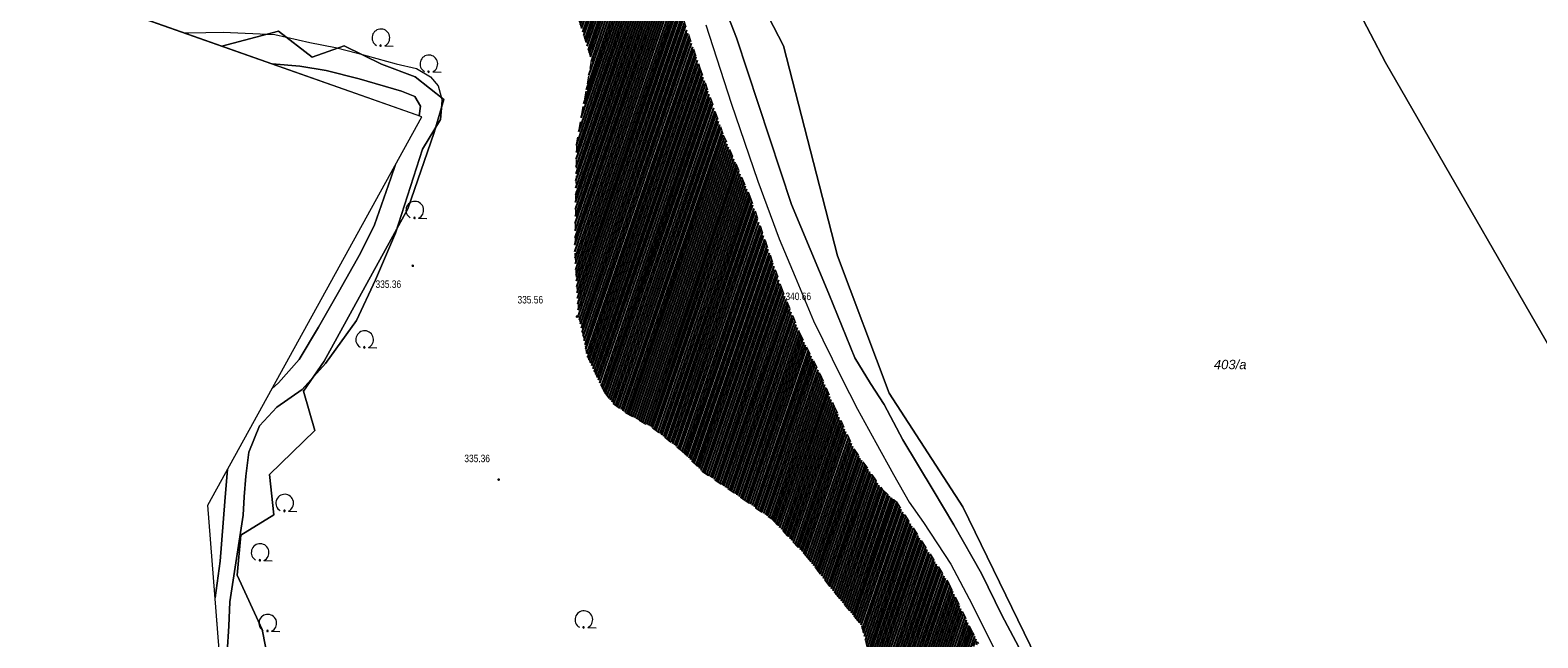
# Model space of a CAD drawing. Header units: metres. Extents: x 345144 to 348639, y 5629211 to 5635235.
# Tile 10 of 256: x 346437 to 346573, y 5629995 to 5630050. Entities that reach past the tile are written whole.
import ezdxf
from ezdxf.enums import TextEntityAlignment as Align

# ---------------------------------------------------------------- set-up
doc = ezdxf.new("R2010")
doc.units = ezdxf.units.M
doc.header["$MEASUREMENT"] = 0
doc.linetypes.add('4_4', pattern=[1.4, 0.7, -0.7])
for name, color, linetype in [('028 Geländeform', 7, 'Continuous'), ('028 Geländeform Ausg.', 7, 'Continuous'), ('081-083 Topographie', 7, 'Continuous'), ('AX Flurstück', 7, 'Continuous'), ('Blatt', 7, 'Continuous'), ('Definitionslinie', 7, 'Continuous'), ('Gemeinde Lokation', 7, 'Continuous'), ('Ortsteil Lokation', 7, 'Continuous'), ('Präsentationsobjekt -Text (punktförmig)', 7, 'Continuous')]:
    doc.layers.add(name, color=color, linetype=linetype)
doc.styles.add('ARIAL', font='arial.ttf', dxfattribs={"height": 1})
doc.styles.add('ARIALIT', font='ariali.ttf', dxfattribs={"height": 1})

# ---------------------------------------------------------------- blocks, each defined once
blk = doc.blocks.new('alk_043x_nrw')
h = blk.add_hatch(color=7)
edge = h.paths.add_edge_path(flags=0)
edge.add_arc((0, 0), 1, 180, 360, ccw=False)
edge.add_arc((0, 0), 1, 0, 180, ccw=False)
blk = doc.blocks.new('alk_7100_nrwx2')
at = {"true_color": 0x2e2e2e}
h = blk.add_hatch(color=250, dxfattribs=at)
edge = h.paths.add_edge_path(flags=0)
edge.add_arc((0.024073, -0.597267), 0.057254, 180, 360, ccw=False)
edge.add_arc((0.024073, -0.597267), 0.057255, 0, 180, ccw=False)
at = {"color": 250, "lineweight": 5, "true_color": 0x2e2e2e, "flags": 128}
blk.add_lwpolyline([(0.349382, -0.597267), (1, -0.597267)], dxfattribs=at)
at = {"color": 250, "lineweight": 5, "true_color": 0x2e2e2e}
for centre, radius, start, end in [((0.024073, 0.012362), 0.690995, -61.91481688, -118.08518312), ((0.024073, -0.597267), 0.057255, 0, 180), ((0.024073, -0.597267), 0.057254, 180, 0)]:
    blk.add_arc(centre, radius, start, end, dxfattribs=at)

msp = doc.modelspace()

# ---------------------------------------------------------------- hatches: boundary and pattern name
at = {"layer": '028 Geländeform', "true_color": 0xb27500}
h = msp.add_hatch(dxfattribs=at)
h.set_pattern_fill('_USER', color=44, scale=0.2, angle=250.95521515, style=0, pattern_type=0)
h.set_pattern_definition([(250.9552151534, (0, 0), (0.1890527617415, -0.065261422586), [])])
h.paths.add_polyline_path([(346522.219, 5629994.262), (346520.833, 5629993.415), (346520.833, 5629993.415), (346520.347, 5629991.945), (346520.347, 5629991.945), (346520.772, 5629989.074), (346520.772, 5629989.074), (346520.89, 5629987.232), (346520.89, 5629987.232), (346520.943, 5629986.085), (346520.943, 5629986.085), (346520.847, 5629984.371), (346520.847, 5629984.371), (346519.904, 5629982.528), (346519.904, 5629982.528), (346516.687, 5629978.638), (346516.687, 5629978.638), (346515.661, 5629976.802), (346515.661, 5629976.802), (346514.757, 5629975.084), (346514.757, 5629975.084), (346512.5, 5629972.565), (346512.5, 5629972.565), (346507.777, 5629970.611), (346507.777, 5629970.611), (346505.956, 5629970.489), (346505.956, 5629970.489), (346504.498, 5629969.935), (346504.498, 5629969.935), (346502.462, 5629968.136), (346502.462, 5629968.136), (346500.961, 5629966.23), (346500.961, 5629966.23), (346499.83, 5629964.836), (346499.83, 5629964.836), (346498.221, 5629963.486), (346498.221, 5629963.486), (346495.958, 5629961.866), (346495.958, 5629961.866), (346494.536, 5629960.55), (346494.536, 5629960.55), (346493.67, 5629958.694), (346493.67, 5629958.694), (346493.565, 5629957.046), (346493.565, 5629957.046), (346493.736, 5629956.102), (346493.736, 5629956.102), (346494.855, 5629955.536), (346494.855, 5629955.536), (346495.938, 5629955.347), (346495.938, 5629955.347), (346496.977, 5629954.987), (346496.977, 5629954.987), (346497.515, 5629953.656), (346497.515, 5629953.656), (346497.644, 5629952.744), (346497.644, 5629952.744), (346497.168, 5629952.226), (346497.168, 5629952.226), (346496.749, 5629951.687), (346496.749, 5629951.687), (346490.873, 5629953.179), (346490.873, 5629953.179), (346490.404, 5629955.961), (346490.404, 5629955.961), (346490.4, 5629958.198), (346490.4, 5629958.198), (346490.827, 5629960.719), (346490.827, 5629960.719), (346491.176, 5629961.892), (346491.176, 5629961.892), (346492.117, 5629963.291), (346492.117, 5629963.291), (346493.312, 5629964.332), (346493.312, 5629964.332), (346495.153, 5629965.672), (346495.153, 5629965.672), (346496.566, 5629967.283), (346496.566, 5629967.283), (346498.217, 5629969.073), (346498.217, 5629969.073), (346499.947, 5629970.7), (346499.947, 5629970.7), (346502.045, 5629973.161), (346502.045, 5629973.161), (346504.029, 5629974.029), (346504.029, 5629974.029), (346505.764, 5629974.311), (346505.764, 5629974.311), (346507.264, 5629974.822), (346507.264, 5629974.822), (346508.686, 5629975.419), (346508.686, 5629975.419), (346508.719, 5629975.259), (346508.719, 5629975.259), (346509.046, 5629975.142), (346509.046, 5629975.142), (346509.258, 5629975.356), (346509.258, 5629975.356), (346509.307, 5629975.955), (346509.307, 5629975.955), (346509.23, 5629977.069), (346509.23, 5629977.069), (346509.209, 5629978.321), (346509.209, 5629978.321), (346509.388, 5629979.516), (346509.388, 5629979.516), (346509.782, 5629980.348), (346509.782, 5629980.348), (346510.317, 5629981.484), (346510.317, 5629981.484), (346510.849, 5629985.005), (346510.849, 5629985.005), (346511.008, 5629987.666), (346511.008, 5629987.666), (346510.915, 5629988.444), (346510.915, 5629988.444), (346511.87, 5629990.661), (346511.87, 5629990.661), (346512.315, 5629993.298), (346512.315, 5629993.298), (346511.672, 5629995.859), (346511.672, 5629995.859), (346509.216, 5629998.852), (346509.216, 5629998.852), (346506.648, 5630002.179), (346506.648, 5630002.179), (346503.565, 5630005.487), (346503.565, 5630005.487), (346500.955, 5630007.302), (346500.955, 5630007.302), (346497.272, 5630009.805), (346497.272, 5630009.805), (346495.34, 5630011.726), (346495.34, 5630011.726), (346492.818, 5630013.721), (346492.818, 5630013.721), (346490.376, 5630015.063), (346490.376, 5630015.063), (346489.264, 5630015.917), (346489.264, 5630015.917), (346488.462, 5630016.912), (346488.462, 5630016.912), (346486.908, 5630020.19), (346486.908, 5630020.19), (346486.747, 5630021.097), (346486.747, 5630021.097), (346486.147, 5630023.801), (346486.147, 5630023.801), (346485.805, 5630029.388), (346485.805, 5630029.388), (346485.866, 5630033.675), (346485.866, 5630033.675), (346485.954, 5630039.236), (346485.954, 5630039.236), (346487.319, 5630046.886), (346487.319, 5630046.886), (346486.172, 5630050.503), (346486.172, 5630050.503), (346483.851, 5630054.042), (346483.851, 5630054.042), (346480.59, 5630058.347), (346480.59, 5630058.347), (346476.841, 5630063.514), (346476.841, 5630063.514), (346475.596, 5630067.234), (346475.596, 5630067.234), (346474.8, 5630070.962), (346474.8, 5630070.962), (346473.825, 5630075.839), (346473.825, 5630075.839), (346473.484, 5630081.044), (346473.484, 5630081.044), (346472.947, 5630086.839), (346472.947, 5630086.839), (346473.111, 5630091.51), (346473.111, 5630091.51), (346473.414, 5630098.159), (346473.414, 5630098.159), (346475.742, 5630104.689), (346475.742, 5630104.689), (346479.756, 5630110.695), (346479.756, 5630110.695), (346481.723, 5630117.896), (346481.723, 5630117.896), (346482.579, 5630119.792), (346482.579, 5630119.792), (346482.689, 5630123.441), (346482.689, 5630123.441), (346481.029, 5630126.647), (346481.029, 5630126.647), (346476.928, 5630132.101), (346476.928, 5630132.101), (346476.321, 5630137.731), (346476.321, 5630137.731), (346478.022, 5630141.72), (346478.022, 5630141.72), (346482.308, 5630143.893), (346482.308, 5630143.893), (346491.481, 5630145.874), (346491.481, 5630145.874), (346487.547, 5630143.457), (346487.547, 5630143.457), (346484.163, 5630140.607), (346484.163, 5630140.607), (346483.271, 5630137.226), (346483.271, 5630137.226), (346483.584, 5630132.751), (346483.584, 5630132.751), (346489.075, 5630128.338), (346489.075, 5630128.338), (346493.158, 5630123.295), (346493.158, 5630123.295), (346493.157, 5630118.695), (346493.157, 5630118.695), (346486.785, 5630105.899), (346486.785, 5630105.899), (346481.992, 5630098.79), (346481.992, 5630098.79), (346480.335, 5630093.251), (346480.335, 5630093.251), (346480.938, 5630088.372), (346480.938, 5630088.372), (346483.841, 5630084.182), (346483.841, 5630084.182), (346485.668, 5630079.394), (346485.668, 5630079.394), (346487.517, 5630073.388), (346487.517, 5630073.388), (346488.744, 5630068.862), (346488.744, 5630068.862), (346491.019, 5630061.956), (346491.019, 5630061.956), (346492.554, 5630057.575), (346492.554, 5630057.575), (346495.135, 5630051.852), (346495.135, 5630051.852), (346497.086, 5630046.179), (346497.086, 5630046.179), (346499.194, 5630040.13), (346499.194, 5630040.13), (346501.598, 5630034.602), (346501.598, 5630034.602), (346504.407, 5630026.416), (346504.407, 5630026.416), (346506.071, 5630022.273), (346506.071, 5630022.273), (346507.908, 5630018.6), (346507.908, 5630018.6), (346509.192, 5630015.667), (346509.192, 5630015.667), (346510.986, 5630011.792), (346510.986, 5630011.792), (346513.513, 5630008.168), (346513.513, 5630008.168), (346514.804, 5630007.043), (346514.804, 5630007.043), (346519.547, 5629999.683), (346519.547, 5629999.683), (346521.488, 5629995.619), (346521.488, 5629995.619)], flags=0)

# ---------------------------------------------------------------- linework, layer by layer
at = {"layer": '081-083 Topographie', "color": 7, "linetype": 'Continuous', "lineweight": 5, "flags": 128}
for points in [[(346526.593, 5629992.507), (346524.306, 5629996.818), (346524.306, 5629996.818), (346522.495, 5630000.579), (346522.495, 5630000.579), (346519.972, 5630004.956), (346519.972, 5630004.956), (346518.124, 5630008.093), (346518.124, 5630008.093), (346515.398, 5630012.636), (346515.398, 5630012.636), (346513.703, 5630015.822), (346513.703, 5630015.822), (346512.462, 5630017.712), (346512.462, 5630017.712), (346511.068, 5630020.024), (346511.068, 5630020.024), (346508.699, 5630025.789), (346508.699, 5630025.789), (346505.334, 5630033.862), (346505.334, 5630033.862), (346500.39, 5630048.893), (346500.39, 5630048.893), (346497.776, 5630055.624)], [(346450.573396, 5630049.320786), (346450.957, 5630049.335), (346450.957, 5630049.335), (346454.076, 5630049.388), (346454.076, 5630049.388), (346458.747, 5630049.17), (346458.747, 5630049.17), (346461.888, 5630048.456), (346461.888, 5630048.456), (346464.223, 5630048.018), (346464.223, 5630048.018), (346466.191, 5630047.495), (346466.191, 5630047.495), (346469.698, 5630046.523), (346469.698, 5630046.523), (346471.529, 5630046.123), (346471.529, 5630046.123), (346472.788, 5630045.365), (346472.788, 5630045.365), (346473.483, 5630044.549), (346473.483, 5630044.549), (346473.836, 5630043.236), (346473.836, 5630043.236), (346473.7, 5630041.524), (346473.7, 5630041.524), (346472.058, 5630038.844), (346472.058, 5630038.844), (346469.624, 5630031.271), (346469.624, 5630031.271), (346467.834, 5630027.049), (346467.834, 5630027.049), (346466.098, 5630023.387), (346466.098, 5630023.387), (346463.326, 5630019.505), (346463.326, 5630019.505), (346461.215, 5630017.153), (346461.215, 5630017.153), (346458.937, 5630015.563), (346458.937, 5630015.563), (346457.358, 5630013.903), (346457.358, 5630013.903), (346456.393, 5630011.525), (346456.393, 5630011.525), (346456.12, 5630009.337), (346456.12, 5630009.337), (346455.974, 5630007.483), (346455.974, 5630007.483), (346455.877, 5630005.825), (346455.877, 5630005.825), (346454.682, 5629998.018), (346454.682, 5629998.018), (346454.582, 5629995.814), (346454.582, 5629995.814), (346454.435, 5629993.466)], [(346497.603, 5630050.043), (346499.914, 5630042.986), (346499.914, 5630042.986), (346502.308, 5630035.947), (346502.308, 5630035.947), (346504.233, 5630030.741), (346504.233, 5630030.741), (346505.667, 5630027.342), (346505.667, 5630027.342), (346507.327, 5630023.351), (346507.327, 5630023.351), (346509.851, 5630018.215), (346509.851, 5630018.215), (346511.283, 5630015.395), (346511.283, 5630015.395), (346512.936, 5630012.379), (346512.936, 5630012.379), (346514.53, 5630009.502), (346514.53, 5630009.502), (346515.971, 5630007.005), (346515.971, 5630007.005), (346517.249, 5630005.163), (346517.249, 5630005.163), (346519.718, 5630001.403), (346519.718, 5630001.403), (346521.626, 5629997.768), (346521.626, 5629997.768), (346523.559, 5629993.892)], [(346471.775215, 5630041.838214), (346471.874, 5630042.729), (346471.874, 5630042.729), (346471.383, 5630043.584), (346471.383, 5630043.584), (346470.183, 5630044.082), (346470.183, 5630044.082), (346466.355, 5630045.174), (346466.355, 5630045.174), (346463.389, 5630045.922), (346463.389, 5630045.922), (346461.004, 5630046.332), (346461.004, 5630046.332), (346458.497241, 5630046.524293)], [(346458.497241, 5630046.524293), (346461.004, 5630046.332), (346461.004, 5630046.332), (346463.389, 5630045.922), (346463.389, 5630045.922), (346466.355, 5630045.174), (346466.355, 5630045.174), (346470.183, 5630044.082), (346470.183, 5630044.082), (346471.383, 5630043.584), (346471.383, 5630043.584), (346471.874, 5630042.729), (346471.874, 5630042.729), (346471.775215, 5630041.838214)], [(346458.474165, 5630017.232528), (346459.061, 5630017.757), (346459.061, 5630017.757), (346460.939, 5630019.88), (346460.939, 5630019.88), (346462.696, 5630022.784), (346462.696, 5630022.784), (346464.483, 5630025.951), (346464.483, 5630025.951), (346466.474, 5630029.475), (346466.474, 5630029.475), (346467.728, 5630032.011), (346467.728, 5630032.011), (346469.2, 5630036.234), (346469.2, 5630036.234), (346469.626458, 5630037.465667)], [(346469.626458, 5630037.465667), (346469.2, 5630036.234), (346469.2, 5630036.234), (346467.728, 5630032.011), (346467.728, 5630032.011), (346466.474, 5630029.475), (346466.474, 5630029.475), (346464.483, 5630025.951), (346464.483, 5630025.951), (346462.696, 5630022.784), (346462.696, 5630022.784), (346460.939, 5630019.88), (346460.939, 5630019.88), (346459.061, 5630017.757), (346459.061, 5630017.757), (346458.474165, 5630017.232528)], [(346453.349329, 5629998.390399), (346453.821, 5630001.678), (346453.821, 5630001.678), (346454.22, 5630007.051), (346454.22, 5630007.051), (346454.478137, 5630009.9827)], [(346454.478137, 5630009.9827), (346454.22, 5630007.051), (346454.22, 5630007.051), (346453.821, 5630001.678), (346453.821, 5630001.678), (346453.349329, 5629998.390399)]]:
    msp.add_lwpolyline(points, dxfattribs=at)
at = {"layer": 'AX Flurstück', "color": 8, "linetype": 'Continuous', "lineweight": 13, "true_color": 0x808080, "flags": 128}
for points in [[(346538.614, 5630085.471), (346558.911, 5630046.661), (346576.794, 5630015.635), (346585.525, 5630000.49), (346610.329, 5629966.91), (346627.917, 5629941.907), (346627.664, 5629941.939), (346579.357, 5629947.928), (346541.709, 5629952.596), (346532.954, 5629981.642), (346520.792, 5630006.572), (346514.144, 5630016.822), (346509.49, 5630029.218), (346504.627, 5630048.155), (346493.914, 5630068.865), (346490.552, 5630081.124), (346490.007, 5630090.474), (346492.718, 5630102.092), (346500.688, 5630120.105), (346511.063, 5630143.559), (346517.072, 5630126.674), (346520.302, 5630120.729), (346527.58, 5630106.013), (346538.614, 5630085.471)], [(346658.091, 5630054.861), (346576.794, 5630015.635), (346558.911, 5630046.661), (346538.614, 5630085.471)], [(346493.914, 5630068.865), (346504.627, 5630048.155), (346509.49, 5630029.218), (346514.144, 5630016.822), (346520.792, 5630006.572), (346532.954, 5629981.642), (346541.709, 5629952.596), (346538.778, 5629952.96), (346545.629, 5629934.633), (346564.906, 5629904.202), (346585.349, 5629876.129), (346578.809, 5629855.483), (346581.249, 5629822.309), (346587.476, 5629809.63), (346588.811, 5629775.813), (346633.288, 5629741.303)], [(346458.467, 5629991.078), (346457.593, 5629995.529), (346455.355, 5630000.41), (346455.663, 5630004.025), (346458.648, 5630005.873), (346458.277, 5630009.499), (346462.349, 5630013.469), (346461.334, 5630017.029), (346463.195, 5630019.735), (346470.754, 5630033.472), (346473.125, 5630040.332), (346473.976, 5630043.336), (346471.416, 5630045.36), (346468.373, 5630046.513), (346465.004, 5630048.172), (346462.126, 5630047.152), (346459.082, 5630049.483), (346453.95, 5630048.129), (346442.863, 5630052.042)], [(346455.257, 5629974.11), (346452.693, 5630006.744), (346471.994, 5630041.761), (346453.95, 5630048.129), (346459.082, 5630049.483), (346462.126, 5630047.152), (346465.004, 5630048.172), (346468.373, 5630046.513), (346471.416, 5630045.36), (346473.976, 5630043.336), (346473.125, 5630040.332), (346470.754, 5630033.472), (346463.195, 5630019.735), (346461.334, 5630017.029), (346462.349, 5630013.469), (346458.277, 5630009.499), (346458.648, 5630005.873), (346455.663, 5630004.025), (346455.355, 5630000.41), (346457.593, 5629995.529), (346458.467, 5629991.078)]]:
    msp.add_lwpolyline(points, dxfattribs=at)
at = {"layer": 'Blatt', "color": 205, "linetype": 'Continuous', "lineweight": 5, "true_color": 0x873099, "flags": 128}
msp.add_lwpolyline([(346846.805, 5629966.53), (346454.986, 5629977.564), (346452.693, 5630006.744), (346471.994, 5630041.761), (346439.525, 5630053.22), (346454.762, 5630069.712), (346455.132, 5630094.412), (346446.352, 5630127.723), (346437.277, 5630138.232), (346436.676, 5630185.787), (346463.512, 5630222.721), (346465.195, 5630227.353), (346853.841, 5630216.41), (346846.805, 5629966.53)], dxfattribs=at)
at = {"layer": 'Definitionslinie', "color": 7, "linetype": 'Continuous', "lineweight": 5, "flags": 128}
for points in [[(346497.776, 5630055.624), (346500.39, 5630048.893)], [(346450.573396, 5630049.320786), (346450.957, 5630049.335)], [(346450.957, 5630049.335), (346454.076, 5630049.388)], [(346454.076, 5630049.388), (346458.747, 5630049.17)], [(346458.747, 5630049.17), (346461.888, 5630048.456)], [(346497.603, 5630050.043), (346499.914, 5630042.986)], [(346500.39, 5630048.893), (346505.334, 5630033.862)], [(346461.888, 5630048.456), (346464.223, 5630048.018)], [(346464.223, 5630048.018), (346466.191, 5630047.495)], [(346466.191, 5630047.495), (346469.698, 5630046.523)], [(346458.497241, 5630046.524293), (346461.004, 5630046.332)], [(346458.497241, 5630046.524293), (346461.004, 5630046.332)], [(346461.004, 5630046.332), (346463.389, 5630045.922)], [(346461.004, 5630046.332), (346463.389, 5630045.922)], [(346469.698, 5630046.523), (346471.529, 5630046.123)], [(346471.529, 5630046.123), (346472.788, 5630045.365)], [(346463.389, 5630045.922), (346466.355, 5630045.174)], [(346463.389, 5630045.922), (346466.355, 5630045.174)], [(346466.355, 5630045.174), (346470.183, 5630044.082)], [(346466.355, 5630045.174), (346470.183, 5630044.082)], [(346472.788, 5630045.365), (346473.483, 5630044.549)], [(346470.183, 5630044.082), (346471.383, 5630043.584)], [(346470.183, 5630044.082), (346471.383, 5630043.584)], [(346471.383, 5630043.584), (346471.874, 5630042.729)], [(346471.383, 5630043.584), (346471.874, 5630042.729)], [(346473.483, 5630044.549), (346473.836, 5630043.236)], [(346471.775215, 5630041.838214), (346471.874, 5630042.729)], [(346471.775215, 5630041.838214), (346471.874, 5630042.729)], [(346473.7, 5630041.524), (346473.836, 5630043.236)], [(346499.914, 5630042.986), (346502.308, 5630035.947)], [(346472.058, 5630038.844), (346473.7, 5630041.524)], [(346469.624, 5630031.271), (346472.058, 5630038.844)], [(346469.2, 5630036.234), (346469.626458, 5630037.465667)], [(346469.2, 5630036.234), (346469.626458, 5630037.465667)], [(346467.728, 5630032.011), (346469.2, 5630036.234)], [(346467.728, 5630032.011), (346469.2, 5630036.234)], [(346502.308, 5630035.947), (346504.233, 5630030.741)], [(346505.334, 5630033.862), (346508.699, 5630025.789)], [(346466.474, 5630029.475), (346467.728, 5630032.011)], [(346466.474, 5630029.475), (346467.728, 5630032.011)], [(346467.834, 5630027.049), (346469.624, 5630031.271)], [(346504.233, 5630030.741), (346505.667, 5630027.342)], [(346464.483, 5630025.951), (346466.474, 5630029.475)], [(346464.483, 5630025.951), (346466.474, 5630029.475)], [(346505.667, 5630027.342), (346507.327, 5630023.351)], [(346462.696, 5630022.784), (346464.483, 5630025.951)], [(346462.696, 5630022.784), (346464.483, 5630025.951)], [(346466.098, 5630023.387), (346467.834, 5630027.049)], [(346508.699, 5630025.789), (346511.068, 5630020.024)], [(346463.326, 5630019.505), (346466.098, 5630023.387)], [(346507.327, 5630023.351), (346509.851, 5630018.215)], [(346460.939, 5630019.88), (346462.696, 5630022.784)], [(346460.939, 5630019.88), (346462.696, 5630022.784)], [(346459.061, 5630017.757), (346460.939, 5630019.88)], [(346459.061, 5630017.757), (346460.939, 5630019.88)], [(346461.215, 5630017.153), (346463.326, 5630019.505)], [(346511.068, 5630020.024), (346512.462, 5630017.712)], [(346458.474165, 5630017.232528), (346459.061, 5630017.757)], [(346458.474165, 5630017.232528), (346459.061, 5630017.757)], [(346509.851, 5630018.215), (346511.283, 5630015.395)], [(346512.462, 5630017.712), (346513.703, 5630015.822)], [(346458.937, 5630015.563), (346461.215, 5630017.153)], [(346457.358, 5630013.903), (346458.937, 5630015.563)], [(346511.283, 5630015.395), (346512.936, 5630012.379)], [(346513.703, 5630015.822), (346515.398, 5630012.636)], [(346456.393, 5630011.525), (346457.358, 5630013.903)], [(346512.936, 5630012.379), (346514.53, 5630009.502)], [(346515.398, 5630012.636), (346518.124, 5630008.093)], [(346456.12, 5630009.337), (346456.393, 5630011.525)], [(346454.22, 5630007.051), (346454.478137, 5630009.9827)], [(346454.22, 5630007.051), (346454.478137, 5630009.9827)], [(346514.53, 5630009.502), (346515.971, 5630007.005)], [(346455.974, 5630007.483), (346456.12, 5630009.337)], [(346518.124, 5630008.093), (346519.972, 5630004.956)], [(346453.821, 5630001.678), (346454.22, 5630007.051)], [(346453.821, 5630001.678), (346454.22, 5630007.051)], [(346455.877, 5630005.825), (346455.974, 5630007.483)], [(346515.971, 5630007.005), (346517.249, 5630005.163)], [(346454.682, 5629998.018), (346455.877, 5630005.825)], [(346517.249, 5630005.163), (346519.718, 5630001.403)], [(346519.972, 5630004.956), (346522.495, 5630000.579)], [(346453.349329, 5629998.390399), (346453.821, 5630001.678)], [(346453.349329, 5629998.390399), (346453.821, 5630001.678)], [(346519.718, 5630001.403), (346521.626, 5629997.768)], [(346522.495, 5630000.579), (346524.306, 5629996.818)], [(346454.582, 5629995.814), (346454.682, 5629998.018)], [(346521.626, 5629997.768), (346523.559, 5629993.892)], [(346454.435, 5629993.466), (346454.582, 5629995.814)], [(346524.306, 5629996.818), (346526.593, 5629992.507)]]:
    msp.add_lwpolyline(points, dxfattribs=at)
at = {"layer": 'Definitionslinie', "color": 44, "linetype": '4_4', "lineweight": 5, "true_color": 0xb27500, "flags": 128}
for points in [[(346495.135, 5630051.852), (346497.086, 5630046.179)], [(346486.172, 5630050.503), (346487.319, 5630046.886)], [(346485.954, 5630039.236), (346487.319, 5630046.886)], [(346497.086, 5630046.179), (346499.194, 5630040.13)], [(346499.194, 5630040.13), (346501.598, 5630034.602)], [(346485.954, 5630039.236), (346485.866, 5630033.675)], [(346501.598, 5630034.602), (346504.407, 5630026.416)], [(346485.866, 5630033.675), (346485.805, 5630029.388)], [(346485.805, 5630029.388), (346486.147, 5630023.801)], [(346504.407, 5630026.416), (346506.071, 5630022.273)], [(346486.147, 5630023.801), (346486.747, 5630021.097)], [(346506.071, 5630022.273), (346507.908, 5630018.6)], [(346486.747, 5630021.097), (346486.908, 5630020.19)], [(346486.908, 5630020.19), (346488.462, 5630016.912)], [(346507.908, 5630018.6), (346509.192, 5630015.667)], [(346488.462, 5630016.912), (346489.264, 5630015.917)], [(346489.264, 5630015.917), (346490.376, 5630015.063)], [(346490.376, 5630015.063), (346492.818, 5630013.721)], [(346509.192, 5630015.667), (346510.986, 5630011.792)], [(346492.818, 5630013.721), (346495.34, 5630011.726)], [(346495.34, 5630011.726), (346497.272, 5630009.805)], [(346510.986, 5630011.792), (346513.513, 5630008.168)], [(346497.272, 5630009.805), (346500.955, 5630007.302)], [(346513.513, 5630008.168), (346514.804, 5630007.043)], [(346500.955, 5630007.302), (346503.565, 5630005.487)], [(346514.804, 5630007.043), (346519.547, 5629999.683)], [(346503.565, 5630005.487), (346506.648, 5630002.179)], [(346506.648, 5630002.179), (346509.216, 5629998.852)], [(346509.216, 5629998.852), (346511.672, 5629995.859)], [(346519.547, 5629999.683), (346521.488, 5629995.619)], [(346511.672, 5629995.859), (346512.315, 5629993.298)], [(346521.488, 5629995.619), (346522.219, 5629994.262)]]:
    msp.add_lwpolyline(points, dxfattribs=at)
at = {"layer": 'Gemeinde Lokation', "color": 7, "linetype": 'Continuous', "lineweight": 5, "flags": 128}
msp.add_lwpolyline([(346524.725, 5629585.077), (346530.715, 5629655.947), (346541.299, 5629715.996), (346553.009, 5629741.407), (346555.722, 5629759.179), (346542.586, 5629803.842), (346517.253, 5629886.745), (346507.207, 5629901.793), (346493.949, 5629921.976), (346487.385, 5629942.29), (346476.963, 5629953.181), (346460.002, 5629956.896), (346455.257, 5629974.11), (346452.693, 5630006.744), (346471.994, 5630041.761), (346439.525, 5630053.22)], dxfattribs=at)
at = {"layer": 'Ortsteil Lokation', "color": 7, "linetype": 'Continuous', "lineweight": 5, "flags": 128}
msp.add_lwpolyline([(346524.725, 5629585.077), (346530.715, 5629655.947), (346541.299, 5629715.996), (346553.009, 5629741.407), (346555.722, 5629759.179), (346542.586, 5629803.842), (346517.253, 5629886.745), (346507.207, 5629901.793), (346493.949, 5629921.976), (346487.385, 5629942.29), (346476.963, 5629953.181), (346460.002, 5629956.896), (346455.257, 5629974.11), (346452.693, 5630006.744), (346471.994, 5630041.761), (346439.525, 5630053.22)], dxfattribs=at)

# ---------------------------------------------------------------- block references
at = {"layer": '028 Geländeform', "xscale": 0.125, "yscale": 0.125}
for p, rotation in [((346471.186, 5630028.321), -2.326667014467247), ((346485.989, 5630023.743), -2.326667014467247), ((346505.046, 5630024.168), -2.326667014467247), ((346478.935, 5630009.037), -2.326094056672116)]:
    msp.add_blockref('alk_043x_nrw', p, dxfattribs=dict(at, rotation=rotation))
at = {"layer": '081-083 Topographie', "xscale": 1.15275, "yscale": 1.15275}
for p, rotation in [((346468.282, 5630048.867), -2.326667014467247), ((346472.608, 5630046.518), -2.326094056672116), ((346471.339, 5630033.324), -2.326667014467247), ((346466.814, 5630021.655), -2.326094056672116), ((346459.608, 5630006.902), -2.326094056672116), ((346457.39, 5630002.446), -2.326667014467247), ((346486.588, 5629996.396), -2.326094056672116), ((346458.08, 5629996.074), -2.326667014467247)]:
    msp.add_blockref('alk_7100_nrwx2', p, dxfattribs=dict(at, rotation=rotation))

# ---------------------------------------------------------------- texts
at = {"layer": '028 Geländeform Ausg.', "color": 44, "true_color": 0xb27500, "style": 'ARIAL', "width": 0.8}
for s, height, p in [('335.36', 0.6761367, (346467.826, 5630026.328)), ('340.66', 0.6761367, (346504.8, 5630025.23)), ('335.56', 0.6761367, (346480.631, 5630024.926)), ('335.36', 0.6761366, (346475.837, 5630010.61))]:
    msp.add_text(s, height=height, dxfattribs=at).set_placement(p)
at = {"layer": 'Präsentationsobjekt -Text (punktförmig)', "color": 8, "true_color": 0x808080, "style": 'ARIALIT'}
msp.add_text('403/a', height=0.8421, dxfattribs=at).set_placement((346544.909, 5630019.419), align=Align.MIDDLE_CENTER)

doc.saveas('drawing.dxf')
